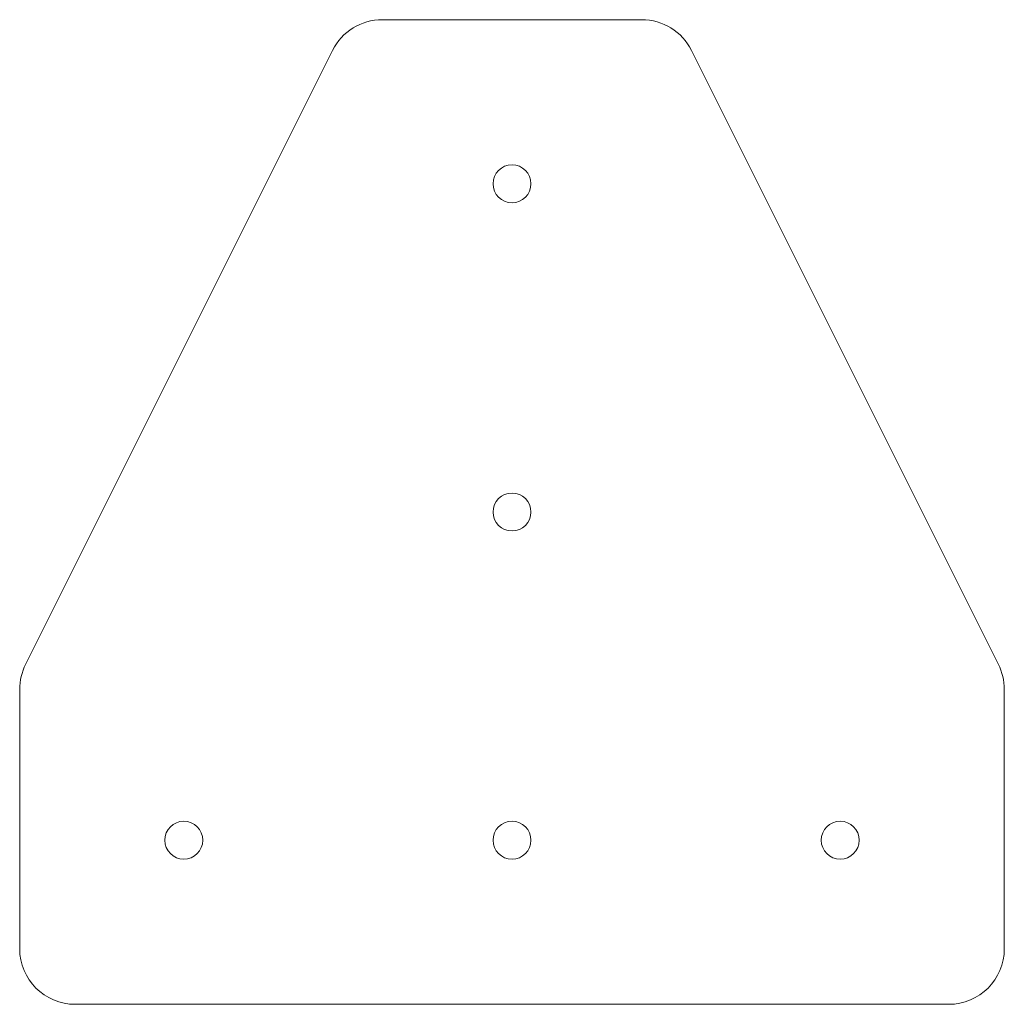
# Model space of a CAD drawing. Header units: inches. Extents: x -1.69 to 1.69, y -0.56 to 2.81.
import ezdxf

# ---------------------------------------------------------------- set-up
doc = ezdxf.new("R2010")
doc.units = ezdxf.units.IN
doc.header["$MEASUREMENT"] = 0

msp = doc.modelspace()

# ---------------------------------------------------------------- linework, layer by layer
at = {"color": 7, "linetype": 'Continuous', "lineweight": 15}
for p, q in [((0.4447, 2.8125), (-0.4447, 2.8125)), ((-0.6152, 2.7071), (-1.6674, 0.6027)), ((1.6674, 0.6027), (0.6152, 2.7071)), ((-1.6875, 0.5175), (-1.6875, -0.3719)), ((1.6875, -0.3719), (1.6875, 0.5175)), ((-1.4969, -0.5625), (1.4969, -0.5625))]:
    msp.add_line(p, q, dxfattribs=at)
for centre in [(0, 2.25), (0, 1.125), (-1.125, 0), (0, 0), (1.125, 0)]:
    msp.add_circle(centre, 0.065, dxfattribs=at)
for centre, start, end in [((-0.4447, 2.6219), 90, 153.4349), ((0.4447, 2.6219), 26.5651, 90), ((-1.4969, 0.5175), 153.4349, 180), ((1.4969, 0.5175), 0, 26.5651), ((-1.4969, -0.3719), 180, 270), ((1.4969, -0.3719), 270, 360)]:
    msp.add_arc(centre, 0.1906, start, end, dxfattribs=at)

doc.saveas('drawing.dxf')
